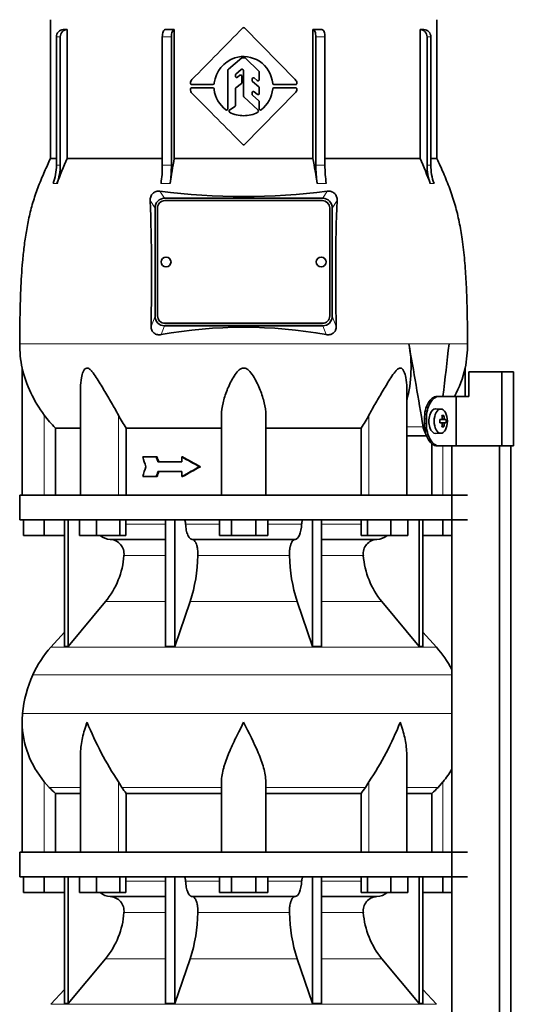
# Model space of a CAD drawing. Header units: millimetres. Extents: x 160 to 768, y -1238 to 1433.
# Tile 13 of 15: x 165 to 366, y 693 to 1093. Entities that reach past the tile are written whole.
import ezdxf

# ---------------------------------------------------------------- set-up
doc = ezdxf.new("R2010")
doc.units = ezdxf.units.MM
for name, color, linetype in [('LOW_134-5', 7, 'Continuous'), ('M5X8_UNI7687', 7, 'Continuous'), ('VSI134_DIFFUSORE', 7, 'Continuous'), ('VSI134_TERMINALE', 7, 'Continuous'), ('VSI134_TESTATA', 7, 'Continuous')]:
    doc.layers.add(name, color=color, linetype=linetype)

# ---------------------------------------------------------------- blocks, each defined once
blk = doc.blocks.new('SE')
at = {"layer": 'LOW_134-5', "color": 7, "linetype": 'Continuous', "lineweight": 35}
for p, q in [((340.85, 919.68), (340.85, 899.68)), ((340.92, 919.68), (340.92, 178.18)), ((360.31, 178.18), (360.31, 919.68)), ((364.86, 178.18), (364.86, 919.68)), ((340.85, 889.68), (340.85, 754.68)), ((340.85, 744.68), (340.85, 609.68))]:
    blk.add_line(p, q, dxfattribs=at)
at = {"layer": 'M5X8_UNI7687', "color": 7, "linetype": 'Continuous', "lineweight": 35}
for p, q in [((336.43, 934.61), (334.34, 934.68)), ((337.6, 932.02), (336.93, 931.48)), ((335.95, 930.31), (336.75, 930.39)), ((336.75, 928.97), (335.95, 929.06)), ((338.49, 930.38), (336.27, 930.22)), ((338.49, 928.99), (336.27, 929.15)), ((337.6, 927.35), (336.93, 927.89)), ((334.34, 924.68), (336.43, 924.75))]:
    blk.add_line(p, q, dxfattribs=at)
at = {"layer": 'M5X8_UNI7687', "color": 4, "linetype": 'Continuous', "lineweight": 9}
for p, q in [((335.95, 930.31), (336.73, 930.39)), ((336.73, 928.97), (335.95, 929.06)), ((338.05, 930.39), (336.27, 930.22)), ((336.27, 929.15), (338.05, 928.97)), ((336.99, 930.81), (337.78, 930.89)), ((337.78, 928.48), (336.99, 928.55))]:
    blk.add_line(p, q, dxfattribs=at)
at = {"layer": 'M5X8_UNI7687', "color": 7, "linetype": 'Continuous', "lineweight": 35}
blk.add_arc((329.25, 929.68), 9.27, 355.7167, 4.2833, dxfattribs=at)
for centre, major_axis, ratio, start_param, end_param in [((334.29, 929.68), (0, 5), 0.544639, 0, 3.159643), ((330.94, 926.62), (7.92, 4.79), 0.318449, 0.410036, 0.559729), ((329.18, 929.68), (0, 10), 0.788011, 4.833518, 4.948078), ((329.01, 929.68), (0, 10), 0.882948, 4.833518, 4.948078), ((329.1, 929.53), (9.97, 0.73), 0.047468, 0.695348, 0.809907), ((332.61, 929.68), (0, -9.26), 0.361923, 1.49595, 1.645642), ((336.27, 930.72), (-0.975, -0.099), 0.510424, 1.182652, 1.511361), ((336.27, 928.65), (-0.975, 0.099), 0.510424, 4.771824, 5.100533), ((329.1, 929.84), (9.97, -0.73), 0.047468, -0.809907, -0.695348), ((329.18, 929.68), (0, -10), 0.788011, 1.335108, 1.449667), ((329.01, 929.68), (0, -10), 0.882948, 1.335108, 1.449667), ((329.1, 929.53), (9.97, 0.73), 0.047468, 0.33853, 0.453089), ((329.1, 929.84), (9.97, -0.73), 0.047468, -0.453089, -0.33853), ((330.94, 932.75), (7.92, -4.79), 0.318449, -0.559729, -0.410036)]:
    blk.add_ellipse(centre, major_axis=major_axis, ratio=ratio, start_param=start_param, end_param=end_param, dxfattribs=at)
blk.add_ellipse((336.38, 929.68), major_axis=(0, -4.93), ratio=0.544639, dxfattribs=at)
for points in [[(336.73, 930.39), (336.74, 930.39), (336.77, 930.4), (336.8, 930.4), (336.82, 930.42), (336.85, 930.43), (336.88, 930.45), (336.9, 930.48), (336.92, 930.51), (336.94, 930.54), (336.96, 930.58), (336.98, 930.62), (336.99, 930.66), (337, 930.7), (337, 930.75), (337.01, 930.79), (337.01, 930.84), (337.01, 930.87), (337, 930.89)], [(337, 928.48), (337.01, 928.49), (337.01, 928.53), (337.01, 928.57), (337, 928.62), (337, 928.66), (336.99, 928.71), (336.98, 928.75), (336.96, 928.79), (336.94, 928.83), (336.92, 928.86), (336.9, 928.89), (336.88, 928.91), (336.85, 928.93), (336.82, 928.95), (336.8, 928.96), (336.77, 928.97), (336.74, 928.97), (336.73, 928.97)], [(337.78, 930.89), (337.78, 930.87), (337.78, 930.84), (337.79, 930.79), (337.8, 930.75), (337.81, 930.7), (337.83, 930.66), (337.84, 930.62), (337.86, 930.58), (337.88, 930.54), (337.9, 930.51), (337.92, 930.48), (337.94, 930.45), (337.96, 930.43), (337.98, 930.42), (338, 930.4), (338.03, 930.4), (338.04, 930.39), (338.05, 930.39)], [(338.05, 928.97), (338.04, 928.97), (338.03, 928.97), (338, 928.96), (337.98, 928.95), (337.96, 928.93), (337.94, 928.91), (337.92, 928.89), (337.9, 928.86), (337.88, 928.83), (337.86, 928.79), (337.84, 928.75), (337.83, 928.71), (337.81, 928.66), (337.8, 928.62), (337.79, 928.57), (337.78, 928.53), (337.78, 928.49), (337.78, 928.48)]]:
    blk.add_open_spline(points, degree=3, dxfattribs=at)
at = {"layer": 'VSI134_DIFFUSORE', "color": 7, "linetype": 'Continuous', "lineweight": 35}
for p, q in [((347.29, 899.68), (165.29, 899.68)), ((165.29, 899.68), (165.29, 889.68)), ((165.29, 889.68), (347.29, 889.68)), ((166.79, 883.28), (166.79, 889.68)), ((166.79, 883.28), (166.79, 889.68)), ((175.29, 883.28), (175.29, 889.68)), ((183.46, 889.68), (183.46, 838.23)), ((184.99, 889.68), (184.99, 838.23)), ((189.53, 883.28), (189.53, 889.68)), ((196.47, 883.28), (196.47, 889.68)), ((205.95, 883.28), (205.95, 889.68)), ((208.49, 883.28), (208.49, 889.68)), ((224.59, 889.68), (224.59, 838.23)), ((228.29, 889.68), (228.29, 838.23)), ((246.47, 883.28), (246.47, 889.68)), ((251.38, 883.28), (251.38, 889.68)), ((261.2, 883.28), (261.2, 889.68)), ((266.1, 883.28), (266.1, 889.68)), ((284.29, 889.68), (284.29, 838.23)), ((287.99, 889.68), (287.99, 838.23)), ((304.08, 883.28), (304.08, 889.68)), ((306.63, 883.28), (306.63, 889.68)), ((316.11, 883.28), (316.11, 889.68)), ((323.05, 883.28), (323.05, 889.68)), ((327.59, 889.68), (327.59, 838.23)), ((329.12, 889.68), (329.12, 838.23)), ((337.29, 883.28), (337.29, 889.68)), ((175.29, 883.28), (166.79, 883.28)), ((183.46, 883.28), (175.29, 883.28)), ((196.47, 883.28), (189.53, 883.28)), ((205.95, 883.28), (196.47, 883.28)), ((202.12, 881.68), (224.59, 881.68)), ((208.49, 883.28), (205.95, 883.28)), ((235.38, 881.68), (277.2, 881.68)), ((251.38, 883.28), (246.47, 883.28)), ((261.2, 883.28), (251.38, 883.28)), ((266.1, 883.28), (261.2, 883.28)), ((287.99, 881.68), (310.46, 881.68)), ((306.63, 883.28), (304.08, 883.28)), ((316.11, 883.28), (306.63, 883.28)), ((323.05, 883.28), (316.11, 883.28)), ((337.29, 883.28), (329.12, 883.28)), ((340.85, 883.28), (337.29, 883.28)), ((184.99, 838.23), (200.15, 856.44)), ((228.29, 838.23), (234.57, 856.44)), ((278.01, 856.44), (284.29, 838.23)), ((312.43, 856.44), (327.59, 838.23)), ((183.46, 844), (177.99, 837.93)), ((334.59, 837.93), (329.12, 844)), ((183.46, 838.23), (184.99, 838.23)), ((224.59, 838.23), (228.29, 838.23)), ((284.29, 838.23), (287.99, 838.23)), ((327.59, 838.23), (329.12, 838.23)), ((166.29, 807.42), (166.29, 754.68)), ((190.01, 794.04), (190.01, 754.68)), ((322.57, 754.68), (322.57, 794.04)), ((177.3, 780.98), (175.29, 783.28)), ((206.8, 780.98), (205.38, 783.28)), ((247.29, 754.68), (247.29, 783.28)), ((265.29, 754.68), (265.29, 783.28)), ((307.2, 783.28), (305.78, 780.98)), ((337.29, 783.28), (335.28, 780.98)), ((179.82, 778.54), (190.01, 778.54)), ((179.82, 754.68), (179.82, 778.54)), ((208.58, 778.54), (247.29, 778.54)), ((208.58, 754.68), (208.58, 778.54)), ((265.29, 778.54), (304, 778.54)), ((304, 778.54), (304, 754.68)), ((322.57, 778.54), (332.76, 778.54)), ((332.76, 778.54), (332.76, 754.68)), ((347.29, 754.68), (165.29, 754.68)), ((165.29, 754.68), (165.29, 744.68)), ((165.29, 744.68), (347.29, 744.68)), ((166.79, 738.28), (166.79, 744.68)), ((166.79, 738.28), (166.79, 744.68)), ((175.29, 738.28), (175.29, 744.68)), ((183.46, 744.68), (183.46, 693.23)), ((184.99, 744.68), (184.99, 693.23)), ((189.53, 738.28), (189.53, 744.68)), ((196.47, 738.28), (196.47, 744.68)), ((205.95, 738.28), (205.95, 744.68)), ((208.49, 738.28), (208.49, 744.68)), ((224.59, 744.68), (224.59, 693.23)), ((228.29, 744.68), (228.29, 693.23)), ((246.47, 738.28), (246.47, 744.68)), ((251.38, 738.28), (251.38, 744.68)), ((261.2, 738.28), (261.2, 744.68)), ((266.1, 738.28), (266.1, 744.68)), ((284.29, 744.68), (284.29, 693.23)), ((287.99, 744.68), (287.99, 693.23)), ((304.08, 738.28), (304.08, 744.68)), ((306.63, 738.28), (306.63, 744.68)), ((316.11, 738.28), (316.11, 744.68)), ((323.05, 738.28), (323.05, 744.68)), ((327.59, 744.68), (327.59, 693.23)), ((329.12, 744.68), (329.12, 693.23)), ((337.29, 738.28), (337.29, 744.68)), ((175.29, 738.28), (166.79, 738.28)), ((183.46, 738.28), (175.29, 738.28)), ((196.47, 738.28), (189.53, 738.28)), ((205.95, 738.28), (196.47, 738.28)), ((202.12, 736.68), (224.59, 736.68)), ((208.49, 738.28), (205.95, 738.28)), ((235.38, 736.68), (277.2, 736.68)), ((251.38, 738.28), (246.47, 738.28)), ((261.2, 738.28), (251.38, 738.28)), ((266.1, 738.28), (261.2, 738.28)), ((287.99, 736.68), (310.46, 736.68)), ((306.63, 738.28), (304.08, 738.28)), ((316.11, 738.28), (306.63, 738.28)), ((323.05, 738.28), (316.11, 738.28)), ((337.29, 738.28), (329.12, 738.28)), ((340.85, 738.28), (337.29, 738.28)), ((184.99, 693.23), (200.15, 711.44)), ((228.29, 693.23), (234.57, 711.44)), ((278.01, 711.44), (284.29, 693.23)), ((312.43, 711.44), (327.59, 693.23)), ((183.46, 699), (177.99, 692.93)), ((334.59, 692.93), (329.12, 699)), ((183.46, 693.23), (184.99, 693.23)), ((224.59, 693.23), (228.29, 693.23)), ((284.29, 693.23), (287.99, 693.23)), ((327.59, 693.23), (329.12, 693.23))]:
    blk.add_line(p, q, dxfattribs=at)
at = {"layer": 'VSI134_DIFFUSORE', "color": 4, "linetype": 'Continuous', "lineweight": 9}
for p, q in [((208.49, 887.91), (224.59, 887.91)), ((232.72, 887.91), (246.47, 887.91)), ((266.1, 887.91), (279.86, 887.91)), ((287.99, 887.91), (304.08, 887.91)), ((224.59, 875.14), (207.66, 875.14)), ((274.9, 875.14), (237.68, 875.14)), ((304.92, 875.14), (287.99, 875.14)), ((200.15, 856.44), (224.59, 856.44)), ((234.57, 856.44), (278.01, 856.44)), ((287.99, 856.44), (312.43, 856.44)), ((177.99, 837.93), (334.59, 837.93)), ((340.85, 826.67), (170.62, 826.67)), ((166.46, 811.04), (340.85, 811.04)), ((175.29, 754.68), (175.29, 783.28)), ((177.3, 780.98), (190.01, 780.98)), ((205.38, 754.68), (205.38, 783.28)), ((206.8, 780.98), (247.29, 780.98)), ((265.29, 780.98), (305.78, 780.98)), ((307.2, 754.68), (307.2, 783.28)), ((322.57, 780.98), (335.28, 780.98)), ((337.29, 754.68), (337.29, 783.28)), ((208.49, 742.91), (224.59, 742.91)), ((232.72, 742.91), (246.47, 742.91)), ((266.1, 742.91), (279.86, 742.91)), ((287.99, 742.91), (304.08, 742.91)), ((224.59, 730.14), (207.66, 730.14)), ((274.9, 730.14), (237.68, 730.14)), ((304.92, 730.14), (287.99, 730.14)), ((200.15, 711.44), (224.59, 711.44)), ((234.57, 711.44), (278.01, 711.44)), ((287.99, 711.44), (312.43, 711.44)), ((177.99, 692.93), (334.59, 692.93))]:
    blk.add_line(p, q, dxfattribs=at)
at = {"layer": 'VSI134_DIFFUSORE', "color": 7, "linetype": 'Continuous', "lineweight": 35}
for centre, radius, start, end in [((202.35, 888.36), 6.68, 229.5852, 268.0094), ((201.83, 875.82), 5.87, 353.3223, 87.2173), ((310.73, 875.84), 5.85, 92.5772, 186.8833), ((310.23, 888.36), 6.68, 271.9979, 310.3729), ((174.36, 877.66), 33.4, 320.5472, 355.6594), ((172.72, 876.34), 64.97, 342.1602, 358.9354), ((341.37, 876.59), 66.48, 181.2569, 197.6475), ((338.33, 877.71), 33.51, 184.3996, 219.3938), ((210.69, 808.48), 44, 138, 155.5912), ((301.89, 808.48), 44, 27.6842, 42), ((215.24, 806.42), 49, 155.5912, 174.5826), ((204.79, 807.41), 38.5, 174.5826, 180.0352), ((204.98, 808.09), 38.7, 181.0159, 219.8906), ((330.99, 864.95), 149.83, 202.585, 213.0327), ((196.07, 857.31), 133.53, 326.3278, 338.0546), ((307.6, 808.09), 38.7, 320.1094, 329.446), ((239.94, 803.22), 39.91, 213.8601, 218.2043), ((272.67, 803.2), 39.88, 321.7938, 326.1418), ((202.35, 743.36), 6.68, 229.5852, 268.0094), ((201.83, 730.82), 5.87, 353.3223, 87.2173), ((310.73, 730.84), 5.85, 92.5772, 186.8833), ((310.23, 743.36), 6.68, 271.9979, 310.3729), ((174.36, 732.66), 33.4, 320.5472, 355.6594), ((172.72, 731.34), 64.97, 342.1602, 358.9354), ((341.37, 731.59), 66.48, 181.2569, 197.6475), ((338.33, 732.71), 33.51, 184.3996, 219.3938)]:
    blk.add_arc(centre, radius, start, end, dxfattribs=at)
for points, knots in [([(231.96, 889.68), (232, 889.68), (232.05, 889.67), (232.14, 889.63), (232.19, 889.6), (232.32, 889.47), (232.4, 889.34), (232.54, 889.01), (232.59, 888.82), (232.68, 888.39), (232.71, 888.15), (232.72, 887.91)], [0, 0, 0, 0, 0.125, 0.125, 0.25, 0.25, 0.5, 0.5, 0.75, 0.75, 1, 1, 1, 1]), ([(235.38, 881.68), (235.22, 881.68), (235.06, 881.72), (234.82, 881.84), (234.74, 881.89), (234.58, 882), (234.5, 882.07), (234.27, 882.29), (234.13, 882.48), (233.85, 882.93), (233.72, 883.18), (233.47, 883.74), (233.36, 884.06), (233.16, 884.73), (233.07, 885.09), (232.93, 885.84), (232.86, 886.24), (232.77, 887.06), (232.74, 887.48), (232.72, 887.91)], [0, 0, 0, 0, 0.125, 0.125, 0.1875, 0.1875, 0.25, 0.25, 0.375, 0.375, 0.5, 0.5, 0.625, 0.625, 0.75, 0.75, 0.875, 0.875, 1, 1, 1, 1]), ([(279.86, 887.91), (279.79, 886.2), (279.47, 884.6), (278.5, 882.33), (277.85, 881.68), (277.2, 881.68)], [0, 0, 0, 0, 0.5, 0.5, 1, 1, 1, 1]), ([(279.86, 887.91), (279.87, 888.15), (279.9, 888.38), (279.96, 888.71), (279.99, 888.81), (280.05, 889), (280.08, 889.09), (280.15, 889.26), (280.18, 889.33), (280.26, 889.45), (280.31, 889.51), (280.39, 889.6), (280.44, 889.63), (280.53, 889.67), (280.58, 889.68), (280.62, 889.68)], [0, 0, 0, 0, 0.25, 0.25, 0.375, 0.375, 0.5, 0.5, 0.625, 0.625, 0.75, 0.75, 0.875, 0.875, 1, 1, 1, 1]), ([(235.38, 881.68), (235.46, 881.68), (235.54, 881.67), (235.7, 881.63), (235.78, 881.6), (236.01, 881.47), (236.16, 881.34), (236.46, 881), (236.59, 880.8), (236.79, 880.44), (236.85, 880.31), (236.97, 880.03), (237.03, 879.88), (237.19, 879.42), (237.28, 879.09), (237.4, 878.55), (237.44, 878.37), (237.51, 877.99), (237.54, 877.8), (237.62, 877.21), (237.65, 876.8), (237.69, 875.97), (237.69, 875.55), (237.68, 875.14)], [0, 0, 0, 0, 0.0625, 0.0625, 0.125, 0.125, 0.25, 0.25, 0.375, 0.375, 0.4375, 0.4375, 0.5, 0.5, 0.625, 0.625, 0.6875, 0.6875, 0.75, 0.75, 0.875, 0.875, 1, 1, 1, 1]), ([(274.9, 875.14), (274.89, 875.55), (274.89, 875.97), (274.92, 876.59), (274.93, 876.79), (274.97, 877.2), (274.99, 877.4), (275.07, 877.99), (275.13, 878.37), (275.25, 878.91), (275.3, 879.08), (275.39, 879.42), (275.5, 879.74), (275.61, 880.03), (275.73, 880.3), (275.79, 880.44), (275.99, 880.8), (276.12, 881.01), (276.42, 881.34), (276.57, 881.47), (276.88, 881.64), (277.04, 881.68), (277.2, 881.68)], [0, 0, 0, 0, 0.125, 0.125, 0.1875, 0.1875, 0.25, 0.25, 0.375, 0.375, 0.4375, 0.4375, 0.5, 0.5625, 0.5625, 0.625, 0.625, 0.75, 0.75, 0.875, 0.875, 1, 1, 1, 1]), ([(192.65, 807.41), (192.56, 807.15), (192.46, 806.89), (192.28, 806.36), (192.2, 806.1), (191.94, 805.32), (191.78, 804.8), (191.32, 803.24), (191.06, 802.21), (190.61, 800.13), (190.42, 799.09), (190.15, 797.04), (190.07, 796.02), (190.02, 794.68), (190.01, 794.36), (190.01, 794.03)], [0, 0, 0, 0, 0.03125, 0.03125, 0.0625, 0.0625, 0.125, 0.125, 0.25, 0.25, 0.375, 0.375, 0.5, 0.5, 0.5400162, 0.5400162, 0.5400162, 0.5400162]), ([(256.29, 807.41), (256.16, 807.15), (256.02, 806.89), (255.76, 806.36), (255.63, 806.1), (255.23, 805.32), (254.96, 804.8), (254.18, 803.24), (253.66, 802.21), (252.65, 800.13), (252.15, 799.09), (251.21, 797.04), (250.75, 796.02), (249.91, 793.99), (249.51, 792.98), (248.97, 791.48), (248.8, 790.98), (248.48, 789.98), (248.33, 789.48), (247.91, 788), (247.69, 787.03), (247.38, 785.13), (247.29, 784.19), (247.29, 783.28)], [0, 0, 0, 0, 0.03125, 0.03125, 0.0625, 0.0625, 0.125, 0.125, 0.25, 0.25, 0.375, 0.375, 0.5, 0.5, 0.625, 0.625, 0.6875, 0.6875, 0.75, 0.75, 0.875, 0.875, 1, 1, 1, 1]), ([(265.29, 783.28), (265.29, 785.11), (264.94, 787.01), (263.84, 790.96), (263.1, 792.97), (260.56, 799.05), (258.4, 803.26), (256.29, 807.41)], [0, 0, 0, 0, 0.25, 0.25, 0.5, 0.5, 1, 1, 1, 1]), ([(322.57, 794.03), (322.57, 794.37), (322.56, 794.71), (322.47, 797.1), (322.19, 799.14), (321.52, 802.22), (321.25, 803.25), (320.8, 804.8), (320.64, 805.32), (320.38, 806.1), (320.25, 806.49), (320.12, 806.89), (320.02, 807.15), (319.98, 807.28), (319.93, 807.41)], [0.4588627, 0.4588627, 0.4588627, 0.4588627, 0.5, 0.5, 0.75, 0.75, 0.875, 0.875, 0.9375, 0.9375, 0.96875, 0.984375, 0.984375, 1, 1, 1, 1]), ([(231.96, 744.68), (232, 744.68), (232.05, 744.67), (232.14, 744.63), (232.19, 744.6), (232.32, 744.47), (232.4, 744.34), (232.54, 744.01), (232.59, 743.82), (232.68, 743.39), (232.71, 743.15), (232.72, 742.91)], [0, 0, 0, 0, 0.125, 0.125, 0.25, 0.25, 0.5, 0.5, 0.75, 0.75, 1, 1, 1, 1]), ([(279.86, 742.91), (279.87, 743.15), (279.9, 743.38), (279.96, 743.71), (279.99, 743.81), (280.05, 744), (280.08, 744.09), (280.15, 744.26), (280.18, 744.33), (280.26, 744.45), (280.31, 744.51), (280.39, 744.6), (280.44, 744.63), (280.53, 744.67), (280.58, 744.68), (280.62, 744.68)], [0, 0, 0, 0, 0.25, 0.25, 0.375, 0.375, 0.5, 0.5, 0.625, 0.625, 0.75, 0.75, 0.875, 0.875, 1, 1, 1, 1]), ([(235.38, 736.68), (235.22, 736.68), (235.06, 736.72), (234.82, 736.84), (234.74, 736.89), (234.58, 737), (234.5, 737.07), (234.27, 737.29), (234.13, 737.48), (233.85, 737.93), (233.72, 738.18), (233.47, 738.74), (233.36, 739.06), (233.16, 739.73), (233.07, 740.09), (232.93, 740.84), (232.86, 741.24), (232.77, 742.06), (232.74, 742.48), (232.72, 742.91)], [0, 0, 0, 0, 0.125, 0.125, 0.1875, 0.1875, 0.25, 0.25, 0.375, 0.375, 0.5, 0.5, 0.625, 0.625, 0.75, 0.75, 0.875, 0.875, 1, 1, 1, 1]), ([(279.86, 742.91), (279.79, 741.2), (279.47, 739.6), (278.5, 737.33), (277.85, 736.68), (277.2, 736.68)], [0, 0, 0, 0, 0.5, 0.5, 1, 1, 1, 1]), ([(235.38, 736.68), (235.46, 736.68), (235.54, 736.67), (235.7, 736.63), (235.78, 736.6), (236.01, 736.47), (236.16, 736.34), (236.46, 736), (236.59, 735.8), (236.79, 735.44), (236.85, 735.31), (236.97, 735.03), (237.03, 734.88), (237.19, 734.42), (237.28, 734.09), (237.4, 733.55), (237.44, 733.37), (237.51, 732.99), (237.54, 732.8), (237.62, 732.21), (237.65, 731.8), (237.69, 730.97), (237.69, 730.55), (237.68, 730.14)], [0, 0, 0, 0, 0.0625, 0.0625, 0.125, 0.125, 0.25, 0.25, 0.375, 0.375, 0.4375, 0.4375, 0.5, 0.5, 0.625, 0.625, 0.6875, 0.6875, 0.75, 0.75, 0.875, 0.875, 1, 1, 1, 1]), ([(274.9, 730.14), (274.89, 730.55), (274.89, 730.97), (274.92, 731.59), (274.93, 731.79), (274.97, 732.2), (274.99, 732.4), (275.07, 732.99), (275.13, 733.37), (275.25, 733.91), (275.3, 734.08), (275.39, 734.42), (275.5, 734.74), (275.61, 735.03), (275.73, 735.3), (275.79, 735.44), (275.99, 735.8), (276.12, 736.01), (276.42, 736.34), (276.57, 736.47), (276.88, 736.64), (277.04, 736.68), (277.2, 736.68)], [0, 0, 0, 0, 0.125, 0.125, 0.1875, 0.1875, 0.25, 0.25, 0.375, 0.375, 0.4375, 0.4375, 0.5, 0.5625, 0.5625, 0.625, 0.625, 0.75, 0.75, 0.875, 0.875, 1, 1, 1, 1])]:
    blk.add_open_spline(points, degree=3, knots=knots, dxfattribs=at)
for points in [[(179.82, 778.54), (178.95, 779.32), (178.11, 780.14), (177.3, 780.98)], [(335.28, 780.98), (334.47, 780.14), (333.63, 779.32), (332.76, 778.54)]]:
    blk.add_open_spline(points, degree=3, dxfattribs=at)
at = {"layer": 'VSI134_TERMINALE', "color": 7, "linetype": 'Continuous', "lineweight": 35}
for p, q in [((361.19, 949.68), (347.85, 949.68)), ((347.85, 949.68), (347.85, 939.68)), ((365.87, 949.68), (361.19, 949.68)), ((361.19, 919.68), (361.19, 949.68)), ((365.87, 919.68), (365.87, 949.68)), ((334.81, 939.68), (335.61, 939.68)), ((335.61, 939.68), (342.62, 939.68)), ((342.62, 939.68), (347.85, 939.68)), ((342.62, 919.68), (342.62, 939.68)), ((329.74, 928.68), (329.74, 930.68)), ((330.54, 928.68), (330.54, 930.68)), ((335.61, 919.68), (334.81, 919.68)), ((335.61, 919.68), (342.62, 919.68)), ((361.19, 919.68), (342.62, 919.68)), ((365.87, 919.68), (361.19, 919.68))]:
    blk.add_line(p, q, dxfattribs=at)
at = {"layer": 'VSI134_TERMINALE', "color": 4, "linetype": 'Continuous', "lineweight": 9}
for p, q in [((329.74, 930.68), (330.54, 930.68)), ((330.54, 928.68), (329.74, 928.68))]:
    blk.add_line(p, q, dxfattribs=at)
at = {"layer": 'VSI134_TERMINALE', "color": 7, "linetype": 'Continuous', "lineweight": 35}
for points in [[(329.74, 930.68), (329.74, 931.87), (329.88, 933.04), (330.42, 935.22), (330.82, 936.22), (332.26, 938.71), (333.57, 939.68), (334.81, 939.68)], [(335.61, 939.68), (334.99, 939.68), (334.36, 939.45), (333.15, 938.55), (332.58, 937.88), (331.14, 935.4), (330.54, 933.06), (330.54, 930.68)], [(334.81, 919.68), (334.19, 919.68), (333.56, 919.92), (332.35, 920.82), (331.78, 921.48), (330.34, 923.97), (329.74, 926.3), (329.74, 928.68)], [(330.54, 928.68), (330.54, 927.49), (330.68, 926.33), (331.22, 924.15), (331.62, 923.15), (333.06, 920.66), (334.37, 919.68), (335.61, 919.68)]]:
    blk.add_open_spline(points, degree=3, knots=[0, 0, 0, 0, 0.25, 0.25, 0.5, 0.5, 1, 1, 1, 1], dxfattribs=at)
at = {"layer": 'VSI134_TESTATA', "color": 7, "linetype": 'Continuous', "lineweight": 35}
for p, q in [((177.79, 1092.68), (177.79, 1036.34)), ((334.79, 1036.34), (334.79, 1092.68)), ((184.55, 1088.68), (184.55, 1036.34)), ((228.11, 1088.68), (228.11, 1036.34)), ((256.64, 1089.32), (277.24, 1068.44)), ((284.47, 1036.34), (284.47, 1088.68)), ((328.03, 1036.34), (328.03, 1088.68)), ((180.23, 1033.57), (180.23, 1085.68)), ((181.76, 1085.68), (181.76, 1033.57)), ((223.25, 1033.57), (223.25, 1085.68)), ((226.95, 1085.68), (226.95, 1033.57)), ((285.63, 1033.57), (285.63, 1085.68)), ((289.33, 1085.68), (289.33, 1033.57)), ((330.82, 1033.57), (330.82, 1085.68)), ((332.35, 1085.68), (332.35, 1033.57)), ((250.07, 1072.65), (255.53, 1077.14)), ((255.85, 1077.25), (256.71, 1077.25)), ((257.06, 1077.11), (262.47, 1071.76)), ((249.89, 1056.51), (249.89, 1072.26)), ((253.14, 1070.59), (255.35, 1072.47)), ((256.17, 1061.79), (256.17, 1072.09)), ((262.62, 1068.36), (262.62, 1071.41)), ((252.97, 1069.7), (252.97, 1070.21)), ((253.78, 1069.3), (254.78, 1070.1)), ((255.59, 1067.12), (255.59, 1069.71)), ((259.76, 1067.94), (259.76, 1068.65)), ((259.93, 1067.57), (262.45, 1065.37)), ((260.59, 1069.03), (261.79, 1067.98)), ((235.14, 1065.04), (243.78, 1065.04)), ((243.78, 1066.32), (235.18, 1066.32)), ((244.29, 1067.02), (244.28, 1066.8)), ((244.28, 1064.57), (244.29, 1064.35)), ((252.97, 1057.8), (252.97, 1064.58)), ((253.16, 1064.97), (255.4, 1066.73)), ((260.59, 1063.46), (261.79, 1062.4)), ((262.62, 1062.77), (262.62, 1064.99)), ((277.43, 1066.32), (268.62, 1066.32)), ((268.62, 1065.05), (277.43, 1065.04)), ((262.13, 1055.91), (256.33, 1061.43)), ((277.26, 1062.95), (256.64, 1042.04)), ((259.76, 1062.38), (259.76, 1063.08)), ((259.93, 1062.01), (262.45, 1059.76)), ((262.62, 1056.48), (262.62, 1059.39)), ((250.57, 1055.94), (252.74, 1057.38)), ((180.23, 1036.34), (177.79, 1036.34)), ((184.55, 1036.34), (223.25, 1036.34)), ((228.11, 1036.34), (284.47, 1036.34)), ((289.33, 1036.34), (328.03, 1036.34)), ((332.35, 1036.34), (334.79, 1036.34)), ((224.11, 1020.18), (288.47, 1020.18)), ((220.29, 972.36), (220.29, 1016.19)), ((221.29, 1016.25), (221.29, 972.41)), ((288.29, 1019.24), (224.29, 1019.24)), ((291.29, 972.41), (291.29, 1016.25)), ((292.29, 1016.19), (292.29, 972.36)), ((221.29, 972.41), (221.29, 972.37)), ((291.29, 972.41), (291.29, 972.37)), ((288.47, 968.38), (224.11, 968.38)), ((224.29, 969.43), (288.29, 969.43)), ((224.29, 969.38), (288.29, 969.38)), ((166.29, 951.27), (166.29, 899.68)), ((346.29, 939.68), (346.29, 951.27)), ((190.01, 943.19), (190.01, 899.68)), ((322.57, 899.68), (322.57, 943.19)), ((247.29, 899.68), (247.29, 932.15)), ((265.29, 899.68), (265.29, 932.15)), ((179.82, 899.68), (179.82, 926.87)), ((179.82, 926.87), (190.01, 926.87)), ((208.58, 926.87), (247.29, 926.87)), ((208.58, 899.68), (208.58, 926.87)), ((265.29, 926.87), (304, 926.87)), ((304, 926.87), (304, 899.68)), ((322.57, 923.68), (330.66, 923.68)), ((332.76, 920.55), (332.76, 899.68)), ((220.76, 915.18), (215.28, 915.18)), ((221.15, 915.18), (220.76, 915.18)), ((231.12, 913.18), (221.41, 913.18)), ((231.5, 915.18), (231.12, 915.18)), ((231.12, 915.18), (231.12, 913.18)), ((231.12, 909.18), (221.41, 909.18)), ((231.12, 909.18), (231.12, 907.18)), ((238.76, 911.18), (238.37, 911.18)), ((220.76, 907.18), (215.28, 907.18)), ((221.15, 907.18), (220.76, 907.18)), ((231.5, 907.18), (231.12, 907.18))]:
    blk.add_line(p, q, dxfattribs=at)
at = {"layer": 'VSI134_TESTATA', "color": 4, "linetype": 'Continuous', "lineweight": 9}
for p, q in [((181.76, 1085.68), (180.23, 1085.68)), ((226.95, 1085.68), (223.25, 1085.68)), ((289.33, 1085.68), (285.63, 1085.68)), ((332.35, 1085.68), (330.82, 1085.68)), ((179.31, 1026.24), (178.93, 1026.19)), ((179.31, 1026.24), (180.46, 1026.19)), ((223.63, 1026.24), (222.71, 1026.19)), ((223.63, 1026.24), (226.41, 1026.19)), ((287.08, 1026.24), (286.17, 1026.19)), ((287.08, 1026.24), (289.86, 1026.19)), ((332.5, 1026.24), (332.12, 1026.19)), ((332.5, 1026.24), (333.65, 1026.19)), ((224.11, 1020.18), (222.29, 1023.03)), ((290.29, 1023.03), (288.47, 1020.18)), ((220.29, 1016.19), (218.33, 1019.26)), ((294.25, 1019.26), (292.29, 1016.19)), ((218.65, 968.17), (220.29, 972.36)), ((292.29, 972.36), (293.93, 968.17)), ((222.73, 964.85), (224.11, 968.38)), ((224.29, 969.43), (224.29, 969.38)), ((288.29, 969.43), (288.29, 969.38)), ((288.47, 968.38), (289.85, 964.85)), ((165.29, 961.1), (322.2, 961.1)), ((323.38, 961.1), (322.2, 961.1)), ((339.75, 961.11), (347.29, 961.11)), ((175.29, 899.68), (175.29, 932.15)), ((205.38, 899.68), (205.38, 932.15)), ((307.2, 899.68), (307.2, 932.15)), ((322.57, 927.39), (329.18, 927.39)), ((337.29, 899.68), (337.29, 919.68))]:
    blk.add_line(p, q, dxfattribs=at)
at = {"layer": 'VSI134_TESTATA', "color": 7, "linetype": 'Continuous', "lineweight": 35}
for centre, radius, start, end in [((183.79, -263.75), 1352.43, 89.96758, 90.03242), ((8939.11, -7505.45), 12217.51, 135.293139, 135.430862), ((256.29, 1088.97), 0.5, 44.6048, 135.2692), ((328.79, -263.75), 1352.43, 89.96758, 90.03242), ((257.05, 1065.06), 12.92, 109.8101, 171.2914), ((256.13, 1065.37), 12.34, 57.8588, 106.2573), ((255.85, 1076.75), 0.5, 89.9992, 129.4492), ((256.71, 1076.75), 0.502, 45.3881, 89.921), ((255.6, 1065.41), 12.6, 6.1637, 55.7127), ((250.39, 1072.26), 0.503, 129.6191, 179.8293), ((255.67, 1072.09), 0.5, 0, 130.3555), ((262.12, 1071.41), 0.502, 0.0921, 45.217), ((237.2, 1066.77), 2.53, 138.9855, 177.435), ((253.47, 1070.21), 0.503, 130.5093, 179.8462), ((253.47, 1069.7), 0.5, 180, 308.3701), ((255.09, 1069.71), 0.5, 0, 128.3701), ((260.26, 1068.65), 0.5, 48.872, 180), ((260.26, 1067.94), 0.503, 180.1424, 228.7099), ((262.12, 1068.36), 0.5, 228.8721, 360), ((276.53, 1067.74), 1, 39.9753, 44.6048), ((274.93, 1066.51), 3.01, 7.2724, 38.3465), ((236.78, 1064.35), 2.15, 175.1196, 227.0931), ((235.14, 1064.54), 0.5, 90, 181.1653), ((235.18, 1066.82), 0.5, 173.2798, 270), ((243.78, 1066.82), 0.5, 270, 356.945), ((243.78, 1064.54), 0.5, 3.055, 90), ((256.37, 1065.88), 12.18, 187.2267, 233.2382), ((253.47, 1064.58), 0.503, 128.2341, 179.8111), ((255.09, 1067.12), 0.503, 308.2331, 359.812), ((260.26, 1063.08), 0.5, 48.3928, 180), ((262.11, 1064.99), 0.503, 0.145, 48.7072), ((255.57, 1065.98), 12.63, 308.4465, 353.7792), ((268.62, 1066.82), 0.5, 187.0198, 270), ((268.62, 1064.55), 0.5, 89.956, 172.9788), ((275.24, 1064.73), 2.7, 318.6093, 354.47), ((277.43, 1066.82), 0.5, 270, 8.5762), ((277.43, 1064.54), 0.5, 352.1811, 89.956), ((-3967.25, -3137.41), 5941.64, 44.701818, 44.983778), ((256.68, 1061.79), 0.502, 180.1047, 226.3403), ((260.26, 1062.39), 0.503, 180.1334, 228.1267), ((262.12, 1062.77), 0.5, 228.3928, 360), ((262.11, 1059.39), 0.503, 0.1074, 48.1235), ((249.39, 1056.51), 0.5, 231.9328, 360), ((250.85, 1055.52), 0.5, 123.6017, 240.2731), ((252.46, 1057.8), 0.504, 303.8575, 359.7442), ((261.78, 1055.55), 0.5, 300.4135, 46.4449), ((263.12, 1056.48), 0.5, 179.9709, 308.3186), ((256.03, 1065.07), 11.36, 241.4726, 271.3254), ((256.56, 1065.04), 11.33, 268.6311, 298.8939), ((256.29, 1042.39), 0.5, 224.7366, 315.3954), ((390.64, 947.27), 224.52, 156.6256, 159.4185), ((671.49, 957), 450.42, 169.8554, 171.1641), ((-158.91, 957), 450.42, 8.8359, 10.1446), ((121.93, 947.27), 224.52, 20.5815, 23.3744), ((158.71, 1033.56), 21.52, 339.9832, 0.0362), ((160.24, 1033.56), 21.52, 339.9832, 0.0362), ((173.55, 1033.49), 49.7, 351.5576, 0.096), ((177.24, 1033.49), 49.7, 351.5576, 0.096), ((335.33, 1033.49), 49.7, 179.904, 188.4424), ((339.03, 1033.49), 49.7, 179.904, 188.4424), ((352.34, 1033.56), 21.52, 179.9638, 200.0168), ((353.87, 1033.56), 21.52, 179.9638, 200.0168), ((256.29, 1293.69), 272.79, 262.8396, 277.1604), ((-633.79, 988.37), 852.68, 358.64241, 2.07545), ((1118.44, 988.55), 824.76, 177.86642, 181.41572), ((224.79, 994.33), 2, 0, 180), ((287.79, 994.33), 2, 0, 180), ((256.29, 777.29), 190.54, 79.8557, 100.1443), ((214.15, 961.1), 48.86, 180.0008, 191.6142), ((273.39, 951.35), 50.93, 344.9527, 11.0394), ((298.43, 961.1), 48.86, 348.3855, 0.003), ((216.55, 963.25), 51.67, 193.411, 217.0092), ((296.03, 963.25), 51.67, 332.8548, 346.589), ((248.21, 954.49), 48.31, 207.5468, 214.8794), ((264.38, 954.49), 48.3, 325.12, 332.4538)]:
    blk.add_arc(centre, radius, start, end, dxfattribs=at)
at = {"layer": 'VSI134_TESTATA', "color": 4, "linetype": 'Continuous', "lineweight": 9}
for centre, radius, start, end in [((180.99, 1027.71), 5.91, 82.5651, 97.4349), ((225.1, 999.29), 34.33, 86.9151, 93.0849), ((287.48, 999.29), 34.33, 86.9151, 93.0849), ((331.59, 1027.71), 5.91, 82.5651, 97.4349)]:
    blk.add_arc(centre, radius, start, end, dxfattribs=at)
at = {"layer": 'VSI134_TESTATA', "color": 7, "linetype": 'Continuous', "lineweight": 35}
for centre, major_axis, ratio, start_param, end_param in [((183, 1085.68), (0, -3), 0.92388, 3.133099, 4.712389), ((184.53, 1085.68), (0, -3), 0.92388, 3.133099, 4.712389), ((224.4, 1085.68), (0, -3), 0.382683, 3.133099, 4.712389), ((228.1, 1085.68), (0, -3), 0.382683, 3.133099, 4.712389), ((284.48, 1085.68), (0, -3), 0.382683, 1.570796, 3.150087), ((288.18, 1085.68), (0, -3), 0.382683, 1.570796, 3.150087), ((328.05, 1085.68), (0, -3), 0.92388, 1.570796, 3.150087), ((329.58, 1085.68), (0, -3), 0.92388, 1.570796, 3.150087), ((224.35, 1015.94), (1.95, -3.83), 0.92919, 2.69912, 4.210489), ((288.23, 1015.94), (-1.95, -3.83), 0.92919, 2.072696, 3.584065), ((224.29, 1016.25), (3, 0), 0.996195, 1.570796, 3.141593), ((288.29, 1016.25), (3, 0), 0.996195, 0, 1.570796), ((224.79, 994.33), (2, 0), 0.996195, 3.141593, 6.283185), ((287.79, 994.33), (2, 0), 0.996195, 3.141593, 6.283185), ((224.35, 972.62), (1.95, 3.83), 0.92919, 2.072697, 3.584065), ((224.29, 972.41), (-3, 0), 0.996195, 0, 1.570796), ((224.29, 972.37), (-3, 0), 0.996195, 0, 1.570796), ((288.29, 972.41), (-3, 0), 0.996195, 1.570796, 3.141593), ((288.29, 972.37), (-3, 0), 0.996195, 1.570796, 3.141593), ((288.23, 972.62), (-1.95, 3.83), 0.92919, 2.69912, 4.210488), ((256.29, 905.02), (-52.11, 339.42), 0.219797, -1.538622, -1.438638), ((256.29, 905.02), (52.11, 339.42), 0.219797, -1.434831, -1.371171), ((473.69, 881.49), (-237.03, 601.65), 0.359605, 1.374595, 1.381187), ((479.64, 898.09), (-242.55, 615.67), 0.359595, 1.402583, 1.4058), ((476.7, 898.1), (-239.38, 607.63), 0.359584, 1.402231, 1.405491), ((256.29, 917.85), (-77.73, 39.62), 0.163128, 1.3252, 1.422004), ((256.29, 917.85), (-76.74, 39.11), 0.163128, 1.326035, 1.424113), ((473.69, 940.87), (-237.03, -601.65), 0.359605, -1.381187, -1.374596), ((479.67, 924.27), (-242.57, -615.71), 0.359617, -1.405787, -1.402569), ((476.71, 924.27), (-239.38, -607.63), 0.359584, -1.405491, -1.402231), ((256.29, 904.52), (-77.73, -39.62), 0.163128, -1.422004, -1.3252), ((256.29, 904.52), (-76.74, -39.11), 0.163128, -1.424113, -1.326035)]:
    blk.add_ellipse(centre, major_axis=major_axis, ratio=ratio, start_param=start_param, end_param=end_param, dxfattribs=at)
for points in [[(224.41, 1088.68), (225.63, 1088.68), (226.86, 1088.68), (228.11, 1088.68)], [(284.47, 1088.68), (285.72, 1088.68), (286.95, 1088.68), (288.17, 1088.68)]]:
    blk.add_open_spline(points, degree=3, dxfattribs=at)
for points, knots in [([(177.8, 1036.37), (176.91, 1034.42), (175.35, 1031), (172.89, 1025.19), (170.8, 1019.2), (169.17, 1013.02), (167.96, 1006.78), (167.06, 1000.54), (166.24, 992.6), (165.66, 983.02), (165.39, 971.72), (165.32, 964.97), (165.3, 961.1)], [0, 0, 0, 0, 0.075828, 0.157662, 0.24065, 0.323649, 0.406117, 0.487779, 0.568882, 0.716697, 0.863346, 1, 1, 1, 1]), ([(347.28, 961.11), (347.26, 963.99), (347.22, 969.09), (347.07, 977.64), (346.73, 986.25), (346.14, 994.95), (345.22, 1003.05), (343.95, 1010.53), (342.34, 1017.37), (340.15, 1024), (337.49, 1030.43), (335.77, 1034.21), (334.78, 1036.37)], [0, 0, 0, 0, 0.1021, 0.21378, 0.32619, 0.439201, 0.552954, 0.643265, 0.734414, 0.825783, 0.916073, 1, 1, 1, 1]), ([(218.33, 1019.26), (218.31, 1019.51), (218.32, 1019.77), (218.39, 1020.29), (218.44, 1020.56), (218.62, 1021.07), (218.73, 1021.32), (219.02, 1021.78), (219.19, 1021.99), (219.49, 1022.27), (219.6, 1022.36), (219.82, 1022.52), (219.93, 1022.59), (220.17, 1022.72), (220.29, 1022.78), (220.54, 1022.87), (220.66, 1022.91), (221.03, 1023.01), (221.29, 1023.05), (221.79, 1023.07), (222.04, 1023.06), (222.29, 1023.03)], [0, 0, 0, 0, 0.125, 0.125, 0.25, 0.25, 0.375, 0.375, 0.5, 0.5, 0.5625, 0.5625, 0.625, 0.625, 0.6875, 0.6875, 0.75, 0.75, 0.875, 0.875, 1, 1, 1, 1]), ([(290.29, 1023.03), (290.54, 1023.06), (290.79, 1023.07), (291.29, 1023.05), (291.54, 1023.01), (292.04, 1022.88), (292.29, 1022.79), (292.76, 1022.53), (292.98, 1022.37), (293.28, 1022.1), (293.37, 1021.99), (293.55, 1021.78), (293.63, 1021.67), (293.85, 1021.32), (293.96, 1021.07), (294.13, 1020.56), (294.19, 1020.3), (294.26, 1019.77), (294.27, 1019.51), (294.25, 1019.26)], [0, 0, 0, 0, 0.125, 0.125, 0.25, 0.25, 0.375, 0.375, 0.5, 0.5, 0.5625, 0.5625, 0.625, 0.625, 0.75, 0.75, 0.875, 0.875, 1, 1, 1, 1]), ([(222.73, 964.85), (222.24, 964.76), (221.74, 964.75), (221.01, 964.88), (220.77, 964.95), (220.31, 965.14), (220.09, 965.27), (219.69, 965.57), (219.51, 965.74), (219.19, 966.15), (219.05, 966.37), (218.84, 966.85), (218.76, 967.11), (218.66, 967.63), (218.64, 967.9), (218.65, 968.17)], [0, 0, 0, 0, 0.25, 0.25, 0.375, 0.375, 0.5, 0.5, 0.625, 0.625, 0.75, 0.75, 0.875, 0.875, 1, 1, 1, 1]), ([(293.93, 968.17), (293.94, 967.9), (293.92, 967.64), (293.82, 967.12), (293.74, 966.86), (293.58, 966.5), (293.52, 966.39), (293.39, 966.16), (293.32, 966.06), (293.08, 965.75), (292.89, 965.58), (292.49, 965.27), (292.27, 965.15), (291.81, 964.96), (291.57, 964.89), (290.85, 964.75), (290.34, 964.76), (289.85, 964.85)], [0, 0, 0, 0, 0.125, 0.125, 0.25, 0.25, 0.3125, 0.3125, 0.375, 0.375, 0.5, 0.5, 0.625, 0.625, 0.75, 0.75, 1, 1, 1, 1]), ([(205.38, 932.15), (204.52, 933.79), (203.58, 935.45), (201.61, 938.85), (200.57, 940.59), (198.51, 944.03), (197.47, 945.76), (195.83, 948.27), (195.27, 949.1), (194.36, 950.2), (194.04, 950.55), (193.34, 951.1), (192.96, 951.28), (192.24, 951.25), (191.94, 951.04), (191.45, 950.46), (191.26, 950.11), (190.77, 949), (190.55, 948.17), (190.13, 945.99), (190.01, 944.59), (190.01, 943.19)], [0, 0, 0, 0, 0.125, 0.125, 0.25, 0.25, 0.375, 0.375, 0.4375, 0.4375, 0.46875, 0.46875, 0.5, 0.5, 0.53125, 0.53125, 0.5625, 0.5625, 0.625, 0.625, 0.7271447, 0.7271447, 0.7271447, 0.7271447]), ([(265.29, 932.15), (265.29, 933.79), (265.05, 935.45), (264.26, 938.85), (263.7, 940.59), (262.33, 944.03), (261.52, 945.76), (260.01, 948.27), (259.45, 949.1), (258.45, 950.2), (258.09, 950.55), (257.23, 951.1), (256.74, 951.28), (255.71, 951.25), (255.23, 951.04), (254.4, 950.46), (254.04, 950.11), (253.06, 949), (252.51, 948.17), (251.02, 945.69), (250.22, 943.97), (248.85, 940.51), (248.31, 938.81), (247.53, 935.45), (247.29, 933.77), (247.29, 932.15)], [0, 0, 0, 0, 0.125, 0.125, 0.25, 0.25, 0.375, 0.375, 0.4375, 0.4375, 0.46875, 0.46875, 0.5, 0.5, 0.53125, 0.53125, 0.5625, 0.5625, 0.625, 0.625, 0.75, 0.75, 0.875, 0.875, 1, 1, 1, 1]), ([(322.57, 943.19), (322.57, 944.62), (322.45, 946.04), (322, 948.27), (321.78, 949.1), (321.27, 950.2), (321.08, 950.55), (320.57, 951.1), (320.25, 951.28), (319.52, 951.25), (319.14, 951.04), (318.46, 950.46), (318.14, 950.11), (317.24, 949), (316.68, 948.17), (315.06, 945.69), (314.03, 943.97), (311.96, 940.51), (310.95, 938.81), (309, 935.45), (308.05, 933.77), (307.2, 932.15)], [0.2712662, 0.2712662, 0.2712662, 0.2712662, 0.375, 0.375, 0.4375, 0.4375, 0.46875, 0.46875, 0.5, 0.5, 0.53125, 0.53125, 0.5625, 0.5625, 0.625, 0.625, 0.75, 0.75, 0.875, 0.875, 1, 1, 1, 1]), ([(179.82, 926.87), (179, 927.7), (178.21, 928.56), (176.7, 930.32), (175.98, 931.22), (175.29, 932.15)], [0, 0, 0, 0, 0.5, 0.5, 1, 1, 1, 1]), ([(330.32, 924.61), (330.29, 924.64), (330.27, 924.68), (330.11, 924.88), (329.99, 925.07), (329.77, 925.46), (329.67, 925.67), (329.49, 926.13), (329.41, 926.37), (329.28, 926.87), (329.22, 927.12), (329.18, 927.39)], [0.4721333, 0.4721333, 0.4721333, 0.4721333, 0.5, 0.5, 0.625, 0.625, 0.75, 0.75, 0.875, 0.875, 1, 1, 1, 1])]:
    blk.add_open_spline(points, degree=3, knots=knots, dxfattribs=at)
at = {"layer": 'VSI134_TESTATA', "color": 4, "linetype": 'Continuous', "lineweight": 9}
blk.add_rational_spline([(322.2, 961.1), (329.57, 961.11), (335.48, 961.11), (339.75, 961.11)], [1, 0.989771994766, 0.989771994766, 1], degree=3, dxfattribs=at)

msp = doc.modelspace()

# ---------------------------------------------------------------- block references
msp.add_blockref('SE', (0, 0))

doc.saveas('drawing.dxf')
